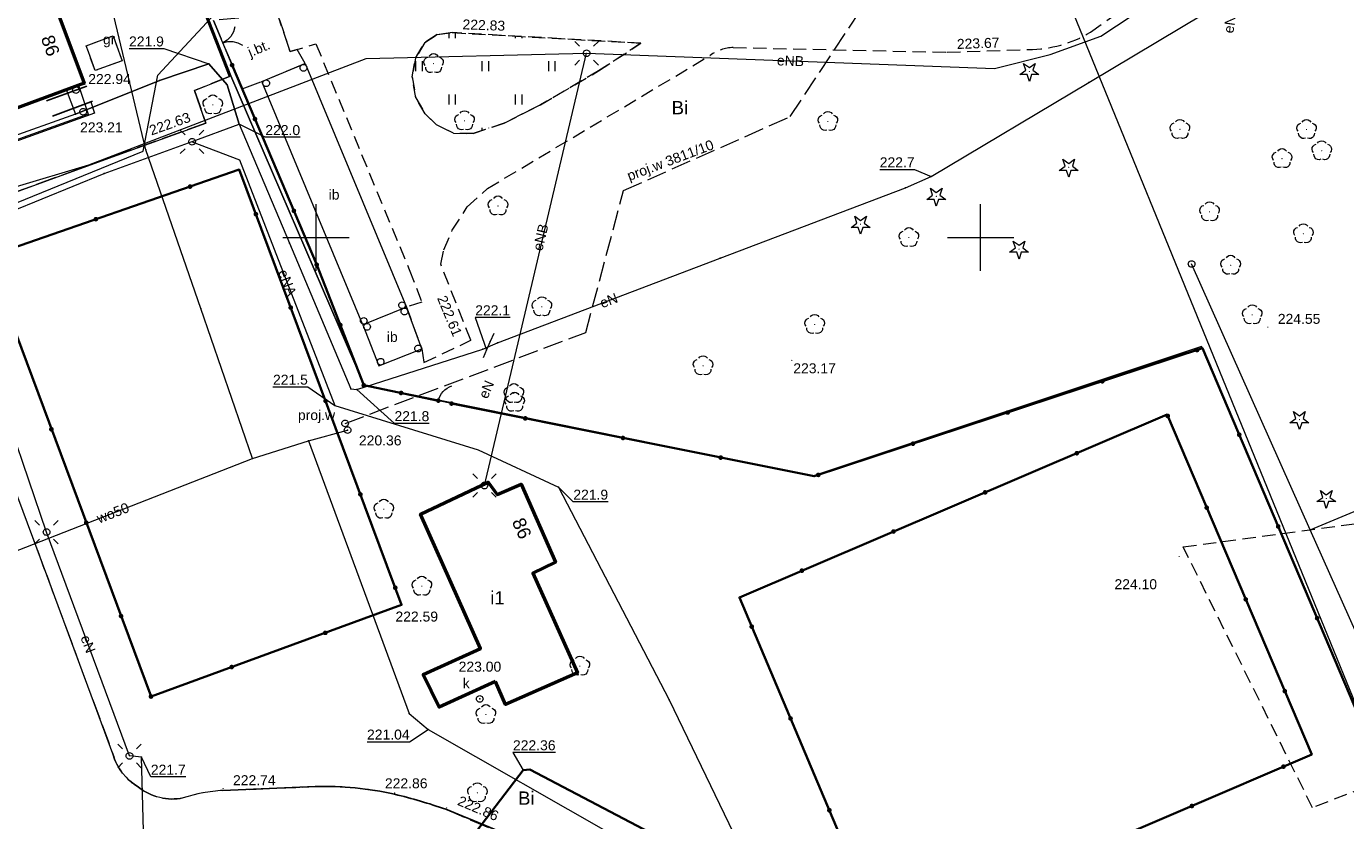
# Model space of a CAD drawing. Extents: x 6602040 to 6602369, y 5745292 to 5745640.
# Tile 10 of 16: x 6602128 to 6602227, y 5745506 to 5745566. Entities that reach past the tile are written whole.
import ezdxf
from ezdxf.enums import TextEntityAlignment as Align

# ---------------------------------------------------------------- set-up
doc = ezdxf.new("R2010")
doc.units = 0
doc.header["$PDSIZE"] = 0.75
for name, pattern in [('PRZER1-1', [2, 1, -1]), ('PRZER2-1', [3, 2, -1]), ('PRZER3-1', [4, 3, -1])]:
    doc.linetypes.add(name, pattern=pattern)
doc.layers.get('0').update_dxf_attribs({"linetype": 'CONTINUOUS', "lineweight": 13})
for name, color, linetype, lineweight in [('GESBZO', 7, 'CONTINUOUS', 50), ('GESBZO_O', 7, 'CONTINUOUS', 50), ('GESDZI', 7, 'CONTINUOUS', 18), ('GSLINK', 7, 'CONTINUOUS', 18), ('GSLKBR', 7, 'CONTINUOUS', 18), ('GSLKFU', 7, 'CONTINUOUS', 18), ('GSLKOG', 7, 'CONTINUOUS', 35), ('GSLKRW', 7, 'CONTINUOUS', 25), ('GSPIPD', 7, 'CONTINUOUS', 18), ('GSPWPS', 7, 'CONTINUOUS', 13), ('GSPWPS_O', 7, 'CONTINUOUS', 13), ('GSSIIN', 7, 'CONTINUOUS', 18), ('GSSIIN_O', 7, 'CONTINUOUS', 18), ('GSSINN', 7, 'PRZER2-1', 18), ('GSSINN_O', 7, 'PRZER2-1', 18), ('GSSKOA', 7, 'PRZER3-1', 18), ('GSSKOA_O', 7, 'PRZER3-1', 18), ('GSSUTR', 7, 'PRZER2-1', 18), ('GULLOB', 7, 'CONTINUOUS', 35), ('GUPELA', 7, 'CONTINUOUS', 18), ('GUPIKP', 7, 'CONTINUOUS', 18), ('GUPIKP_O', 7, 'CONTINUOUS', 18), ('GUPISN', 7, 'PRZER1-1', 18), ('GUPIWZ', 7, 'CONTINUOUS', 18), ('GUPIWZ_O', 7, 'CONTINUOUS', 18), ('GUPPRZ', 7, 'CONTINUOUS', 18), ('GUPPRZ_O', 7, 'CONTINUOUS', 18)]:
    doc.layers.add(name, color=color, linetype=linetype, lineweight=lineweight)
for name, color, linetype, lineweight, true_color in [('GESUZY_O', 96, 'PRZER1-1', 18, 0x008000), ('GSPRDI', 96, 'CONTINUOUS', 18, 0x008000), ('GSPRDL', 96, 'CONTINUOUS', 18, 0x008000), ('GULEPR', 1, 'CONTINUOUS', 18, 0xff0000), ('GULEPR_O', 1, 'CONTINUOUS', 18, 0xff0000), ('GULTPR', 30, 'CONTINUOUS', 18, 0xff9100), ('GULWPR', 5, 'CONTINUOUS', 18, 0x0000ff), ('GULWPR_O', 5, 'CONTINUOUS', 18, 0x0000ff)]:
    doc.layers.add(name, color=color, linetype=linetype, lineweight=lineweight, true_color=true_color)
doc.styles.add('GEO-INFO', font='arial.ttf')

# ---------------------------------------------------------------- blocks, each defined once
blk = doc.blocks.new('POINT')
at = {"color": 0}
blk.add_point((0, 0), dxfattribs=at)
blk = doc.blocks.new('SUEO')
blk.add_hatch(color=0).paths.add_polyline_path([(-0.002174, 0.089974), (0.023762, 0.086807), (0.042561, 0.0793), (0.060131, 0.066965), (0.076266, 0.047786), (0.086234, 0.025762), (0.089972, 0.002226), (0.088646, -0.015553), (0.081114, -0.038994), (0.066834, -0.060276), (0.049699, -0.075033), (0.027576, -0.085671), (0.004027, -0.08991), (-0.019639, -0.087831), (-0.040932, -0.080154), (-0.059082, -0.067892), (-0.073734, -0.051607), (-0.08374, -0.032979), (-0.089221, -0.011817), (-0.089063, 0.012951), (-0.082571, 0.035806), (-0.069528, 0.057148), (-0.048957, 0.075519), (-0.026898, 0.085887)])
at = {"color": 0}
for points in [[(-1.767767, 1.767767), (-1.06066, 1.06066)], [(1.767767, 1.767767), (1.06066, 1.06066)], [(-1.767767, -1.767767), (-1.06066, -1.06066)], [(1.767767, -1.767767), (1.06066, -1.06066)]]:
    blk.add_lwpolyline(points, dxfattribs=at)
blk = doc.blocks.new('OKRAG_PELNY')
at = {"color": 0}
blk.add_lwpolyline([(0, 0.5), (0.12941, 0.482963), (0.25, 0.433013), (0.353553, 0.353553), (0.433013, 0.25), (0.482963, 0.12941), (0.5, 0), (0.482963, -0.12941), (0.433013, -0.25), (0.353553, -0.353553), (0.25, -0.433013), (0.12941, -0.482963), (0, -0.5), (-0.12941, -0.482963), (-0.25, -0.433013), (-0.353553, -0.353553), (-0.433013, -0.25), (-0.482963, -0.12941), (-0.5, 0), (-0.482963, 0.12941), (-0.433013, 0.25), (-0.353553, 0.353553), (-0.25, 0.433013), (-0.12941, 0.482963)], close=True, dxfattribs=at)
blk = doc.blocks.new('SPDLP')
blk.add_hatch(color=0).paths.add_polyline_path([(0, -0.09), (0.027812, -0.085595), (0.052901, -0.072812), (0.072812, -0.052901), (0.085595, -0.027812), (0.09, 0), (0.085595, 0.027812), (0.072812, 0.052901), (0.052901, 0.072812), (0.027812, 0.085595), (0, 0.09), (-0.027812, 0.085595), (-0.052901, 0.072812), (-0.072812, 0.052901), (-0.085595, 0.027812), (-0.09, 0), (-0.085595, -0.027812), (-0.072812, -0.052901), (-0.052901, -0.072812), (-0.027812, -0.085595)])
at = {"color": 0}
for points in [[(-1.271938, -0.268652), (-1.40916, -0.048001), (-1.462858, 0.20623), (-1.426585, 0.463525), (-1.304695, 0.693003), (-1.11182, 0.867117), (-0.871109, 0.964971)], [(-0.648554, 1.126667), (-0.481106, 1.325358), (-0.255912, 1.454989), (0, 1.5), (0.255912, 1.454989), (0.481106, 1.325358), (0.648554, 1.126667)], [(0.871109, 0.964971), (1.11182, 0.867117), (1.304695, 0.693003), (1.426585, 0.463525), (1.462858, 0.20623), (1.40916, -0.048001), (1.271938, -0.268652)], [(-0.137547, -1.292703), (-0.389802, -1.355024), (-0.648184, -1.327532), (-0.881678, -1.213525), (-1.062258, -1.026689), (-1.168249, -0.78945), (-1.186929, -0.530282)], [(1.186929, -0.530282), (1.168249, -0.78945), (1.062258, -1.026689), (0.881678, -1.213525), (0.648184, -1.327532), (0.389802, -1.355024), (0.137547, -1.292703)]]:
    blk.add_lwpolyline(points, dxfattribs=at)
blk = doc.blocks.new('KOLO')
blk.add_hatch(color=0).paths.add_polyline_path([(-0.5, 0), (-0.482963, -0.12941), (-0.433013, -0.25), (-0.353553, -0.353553), (-0.25, -0.433013), (-0.12941, -0.482963), (0, -0.5), (0.12941, -0.482963), (0.25, -0.433013), (0.353553, -0.353553), (0.433013, -0.25), (0.482963, -0.12941), (0.5, 0), (0.482963, 0.12941), (0.433013, 0.25), (0.353553, 0.353553), (0.25, 0.433013), (0.12941, 0.482963), (0, 0.5), (-0.12941, 0.482963), (-0.25, 0.433013), (-0.353553, 0.353553), (-0.433013, 0.25), (-0.482963, 0.12941)])
blk = doc.blocks.new('KTOK04')
at = {"color": 0}
blk.add_lwpolyline([(0, 0), (-0.01711, -0.261052), (-0.068148, -0.517638), (-0.152241, -0.765367), (-0.267949, -1), (-0.413293, -1.217523), (-0.585786, -1.414214), (-0.782477, -1.586707), (-1, -1.732051)], dxfattribs=at)
blk = doc.blocks.new('SPDIP')
blk.add_hatch(color=0).paths.add_polyline_path([(0, -0.09), (0.027812, -0.085595), (0.052901, -0.072812), (0.072812, -0.052901), (0.085595, -0.027812), (0.09, 0), (0.085595, 0.027812), (0.072812, 0.052901), (0.052901, 0.072812), (0.027812, 0.085595), (0, 0.09), (-0.027812, 0.085595), (-0.052901, 0.072812), (-0.072812, 0.052901), (-0.085595, 0.027812), (-0.09, 0), (-0.085595, -0.027812), (-0.072812, -0.052901), (-0.052901, -0.072812), (-0.027812, -0.085595)])
at = {"color": 0}
blk.add_lwpolyline([(0.544942, 0.177062), (1.426676, -0.463555), (0.336792, -0.463555), (0, -1.500096), (-0.336792, -0.463555), (-1.426676, -0.463555), (-0.544942, 0.177062), (-0.881734, 1.213603), (0, 0.572986), (0.881734, 1.213603)], close=True, dxfattribs=at)
blk = doc.blocks.new('SLBRA')
at = {"color": 0}
for points in [[(1.732051, 1), (1.414214, 0.585786), (1, 0.267949), (0.517638, 0.068148), (0, 0)], [(0, 0), (0.517638, -0.068148), (1, -0.267949), (1.414214, -0.585786), (1.732051, -1)]]:
    blk.add_lwpolyline(points, dxfattribs=at)

msp = doc.modelspace()

# ---------------------------------------------------------------- hatches: boundary and pattern name
at = {"layer": 'GSSUTR', "linetype": 'Continuous', "lineweight": 18}
h = msp.add_hatch(dxfattribs=at)
h.set_pattern_fill('PTTU04', scale=0.5, style=0)
h.set_pattern_definition([(90, (6600000, 5740000), (-2.5, 2.5), [0.75, -4.25]), (90, (6600000.5, 5740000), (-2.5, 2.5), [0.75, -4.25])])
h.paths.add_polyline_path([(6602160.26, 5745565.41), (6602159.1, 5745565.26), (6602158.19, 5745564.68), (6602157.47, 5745563.49), (6602157.24, 5745562.09), (6602157.51, 5745560.51), (6602158.22, 5745559.29), (6602159.03, 5745558.49), (6602160.35, 5745557.84), (6602161.82, 5745557.82), (6602164.15, 5745558.6), (6602166.88, 5745559.97), (6602171.26, 5745562.53), (6602174.44, 5745564.62)], flags=0)

# ---------------------------------------------------------------- linework, layer by layer
at = {"color": 7, "linetype": 'Continuous', "lineweight": 13, "elevation": 100, "flags": 128}
for points in [[(6602150, 5745547.5), (6602150, 5745552.5)], [(6602200, 5745547.5), (6602200, 5745552.5)], [(6602147.5, 5745550), (6602152.5, 5745550)], [(6602197.5, 5745550), (6602202.5, 5745550)]]:
    msp.add_lwpolyline(points, dxfattribs=at)
at = {"layer": 'GESBZO', "color": 7, "linetype": 'Continuous', "lineweight": 50, "elevation": 10.18}
for points in [[(6602115.01, 5745555.14), (6602108.45, 5745552.76), (6602108.07, 5745553.8), (6602105.52, 5745552.88), (6602096.29, 5745549.56), (6602094.19, 5745555.4), (6602112.55, 5745562), (6602130.05, 5745568.34), (6602132.54, 5745561.62)], [(6602163.49, 5745516.58), (6602159.27, 5745514.65), (6602158.05, 5745517.11), (6602162.38, 5745519.07), (6602157.87, 5745529.18), (6602162.96, 5745531.59), (6602163.63, 5745530.66), (6602165.43, 5745531.45), (6602168.01, 5745525.57), (6602166.31, 5745524.74), (6602169.67, 5745517.25), (6602164.26, 5745514.85)]]:
    msp.add_lwpolyline(points, close=True, dxfattribs=at)
at = {"layer": 'GESDZI', "color": 7, "linetype": 'Continuous', "lineweight": 18, "elevation": 10.22}
msp.add_lwpolyline([(6602228.61, 5745607.485), (6602259.38, 5745520.55), (6602230.42, 5745509.28), (6602216.63, 5745541.79), (6602187.43, 5745532.07), (6602153.62, 5745538.89), (6602143.58, 5745562.15), (6602137.33, 5745578.09), (6602138.61, 5745583.17), (6602128.342, 5745607.943)], dxfattribs=at)
msp.add_lwpolyline([(6602330, 5745320.95), (6602138.85, 5745450.84), (6602135.32, 5745455.77), (6602095.71, 5745483.03), (6602070.54, 5745548.69), (6602070.33, 5745550.01), (6602135.85, 5745572.24), (6602137.33, 5745578.09), (6602143.58, 5745562.15), (6602153.62, 5745538.89), (6602187.43, 5745532.07), (6602216.63, 5745541.79), (6602230.42, 5745509.28), (6602259.38, 5745520.55), (6602328.08, 5745326.51)], close=True, dxfattribs=at)
at = {"layer": 'GSLINK', "color": 7, "linetype": 'Continuous', "lineweight": 18, "elevation": 10.18}
msp.add_lwpolyline([(6602142.99, 5745508.39, 0.062263), (6602140, 5745507.84, -0.22567), (6602136.65, 5745508.63, -0.191734), (6602134.71, 5745511.14), (6602129.73, 5745524.58), (6602120.65, 5745548.95, -0.485456), (6602121.1, 5745551.12), (6602134.14, 5745555.87), (6602141.7, 5745558.61), (6602140.85, 5745561.06), (6602143.48, 5745562.1)], format="xyb", dxfattribs=at)
msp.add_lwpolyline([(6602133.04, 5745560.2), (6602133.34, 5745559.36), (6602115.46, 5745552.94), (6602115.63, 5745552.41), (6602113.74, 5745551.77), (6602113.57, 5745552.27), (6602097.47, 5745546.44), (6602096.8, 5745548.31)], dxfattribs=at)
at = {"layer": 'GSLKBR', "color": 7, "linetype": 'Continuous', "lineweight": 18, "elevation": 10.18}
msp.add_lwpolyline([(6602143.682, 5745562.964), (6602142.27, 5745566.33)], dxfattribs=at)
at = {"layer": 'GSLKFU', "color": 7, "linetype": 'Continuous', "lineweight": 18, "elevation": 10.18}
msp.add_lwpolyline([(6602160.19, 5745537.5), (6602159.2, 5745537.72)], dxfattribs=at)
at = {"layer": 'GSLKOG', "color": 7, "linetype": 'Continuous', "lineweight": 35, "elevation": 10.18}
for points in [[(6602143.682, 5745562.964), (6602150.05, 5745547.95)], [(6602153.59, 5745538.88), (6602150.05, 5745547.95)], [(6602160.19, 5745537.5), (6602187.47, 5745532.03), (6602216.7, 5745541.66), (6602230.47, 5745509.24)], [(6602153.59, 5745538.88), (6602159.2, 5745537.72)], [(6602201.1, 5745500.92), (6602192.68, 5745497.31), (6602181.85, 5745522.92), (6602214.04, 5745536.67), (6602224.92, 5745511.1), (6602204.8, 5745502.46)]]:
    msp.add_lwpolyline(points, dxfattribs=at)
msp.add_lwpolyline([(6602137.58, 5745515.46), (6602125.25, 5745548.54), (6602144.22, 5745555.11), (6602156.44, 5745522.35)], close=True, dxfattribs=at)
at = {"layer": 'GSLKRW', "color": 7, "linetype": 'Continuous', "lineweight": 25, "elevation": 10.18}
for points in [[(6602137.28, 5745577.39), (6602137.63, 5745577.04), (6602141.66, 5745566.78), (6602143.48, 5745562.1)], [(6602129.72, 5745560.29), (6602132.75, 5745561.39)], [(6602130.16, 5745559.13), (6602133.04, 5745560.2), (6602133.17, 5745560.25)]]:
    msp.add_lwpolyline(points, dxfattribs=at)
msp.add_lwpolyline([(6602194, 5745486.94, 0.012886), (6602184.92, 5745494.81, 0.043122), (6602179.04, 5745498.58, 0.012658), (6602159.76, 5745506.98, 0.025033), (6602155.91, 5745508.11, 0.060605), (6602149.93, 5745508.69), (6602142.99, 5745508.39)], format="xyb", dxfattribs=at)
at = {"layer": 'GSSIIN', "color": 7, "linetype": 'Continuous', "lineweight": 18, "elevation": 10.18}
for points in [[(6602145.917, 5745561.734), (6602149.187, 5745563.092), (6602156.796, 5745544.76), (6602153.512, 5745543.414)], [(6602097.82, 5745546.71), (6602096.734, 5745549.72), (6602105.52, 5745552.88), (6602108.07, 5745553.8), (6602108.45, 5745552.76), (6602112.89, 5745554.371), (6602114.67, 5745555.017), (6602115.01, 5745555.14), (6602132.127, 5745561.467), (6602132.849, 5745559.279), (6602113.06, 5745552.17)], [(6602156.796, 5745544.76), (6602153.512, 5745543.414), (6602154.716, 5745540.338), (6602157.962, 5745541.615)]]:
    msp.add_lwpolyline(points, close=True, dxfattribs=at)
at = {"layer": 'GSSINN', "color": 7, "linetype": 'PRZER2-1', "lineweight": 18, "ltscale": 0.5, "elevation": 10.3}
msp.add_lwpolyline([(6602146.3, 5745569.22), (6602148.04, 5745563.99), (6602149.99, 5745564.56), (6602157.01, 5745547.58), (6602157.95, 5745545.14), (6602156.796, 5745544.76), (6602157.962, 5745541.615), (6602158.12, 5745540.6), (6602161.65, 5745542.27), (6602159.38, 5745547.98), (6602159.62, 5745549.08), (6602160.25, 5745550.54), (6602161.38, 5745552.3), (6602162.9, 5745553.68), (6602179.66, 5745563.7, -0.152189), (6602181.39, 5745564.29), (6602197.48, 5745563.93), (6602203.61, 5745564.14, 0.134818), (6602208.27, 5745565.44), (6602210.82, 5745567.27)], format="xyb", dxfattribs=at)
for points in [[(6602132.69, 5745564.42), (6602134.72, 5745565.17), (6602135.42, 5745563.3), (6602133.39, 5745562.55)], [(6602174.44, 5745564.62), (6602171.26, 5745562.53), (6602166.88, 5745559.97), (6602164.15, 5745558.6), (6602161.82, 5745557.82), (6602160.35, 5745557.84), (6602159.03, 5745558.49), (6602158.22, 5745559.29), (6602157.51, 5745560.51), (6602157.24, 5745562.09), (6602157.47, 5745563.49), (6602158.19, 5745564.68), (6602159.1, 5745565.26), (6602160.26, 5745565.41)], [(6602224.98, 5745507.094), (6602215.252, 5745526.712), (6602229.544, 5745528.649), (6602235.922, 5745511.358)]]:
    msp.add_lwpolyline(points, close=True, dxfattribs=at)
at = {"layer": 'GSSKOA', "color": 7, "linetype": 'PRZER3-1', "lineweight": 18, "ltscale": 0.5, "elevation": 10.18}
for points in [[(6602123.72, 5745567.1), (6602129.77, 5745569.31), (6602135.95, 5745571.56), (6602137, 5745576.53), (6602137.28, 5745577.39), (6602137.63, 5745577.04), (6602141.66, 5745566.78), (6602143.48, 5745562.1), (6602140.85, 5745561.06), (6602141.7, 5745558.61), (6602134.14, 5745555.87), (6602121.1, 5745551.12, 0.485456)], [(6602120.65, 5745548.95), (6602129.73, 5745524.58), (6602134.71, 5745511.14, 0.191734), (6602136.65, 5745508.63, 0.22567), (6602140, 5745507.84, -0.062263), (6602142.99, 5745508.39), (6602149.93, 5745508.69, -0.060605), (6602155.91, 5745508.11, -0.025033), (6602159.76, 5745506.98), (6602175.39, 5745500.26)]]:
    msp.add_lwpolyline(points, format="xyb", dxfattribs=at)
for points in [[(6602145.917, 5745561.734), (6602149.187, 5745563.092), (6602148.582, 5745564.148), (6602148.04, 5745563.99), (6602146.3, 5745569.22), (6602146.19, 5745566.67), (6602142.27, 5745566.33), (6602144.435, 5745561.191)], [(6602132.69, 5745564.42), (6602134.72, 5745565.17), (6602135.42, 5745563.3), (6602133.39, 5745562.55)]]:
    msp.add_lwpolyline(points, close=True, dxfattribs=at)
at = {"layer": 'GSSUTR', "color": 7, "linetype": 'PRZER2-1', "lineweight": 18, "ltscale": 0.5, "elevation": 10.1}
msp.add_lwpolyline([(6602174.44, 5745564.62), (6602160.26, 5745565.41), (6602159.1, 5745565.26), (6602158.19, 5745564.68), (6602157.47, 5745563.49), (6602157.24, 5745562.09), (6602157.51, 5745560.51), (6602158.22, 5745559.29), (6602159.03, 5745558.49), (6602160.35, 5745557.84), (6602161.82, 5745557.82), (6602164.15, 5745558.6), (6602166.88, 5745559.97), (6602171.26, 5745562.53)], close=True, dxfattribs=at)
at = {"layer": 'GULEPR', "color": 1, "linetype": 'Continuous', "lineweight": 18, "true_color": 0xff0000, "elevation": 10.14}
for points in [[(6602170.356, 5745563.858), (6602201.037, 5745562.713), (6602205.232, 5745563.758), (6602209.056, 5745565.142), (6602214.784, 5745568.948), (6602232.145, 5745581.181)], [(6602131.9, 5745559.28), (6602138.23, 5745561.81), (6602141.94, 5745563.07), (6602143.31, 5745561.49), (6602144.21, 5745558.52), (6602148, 5745549.56), (6602152.61, 5745538.62), (6602153.06, 5745538.57), (6602162.54, 5745541.6), (6602163.64, 5745542.06), (6602180.41, 5745548.45), (6602194.36, 5745553.74), (6602196.29, 5745554.58), (6602208.15, 5745561.66), (6602218.49, 5745567.83), (6602220.01, 5745568.76), (6602227.53, 5745573.5), (6602233.15, 5745576.73), (6602234.92, 5745577.63), (6602235.16, 5745578.53), (6602236.14, 5745579.14), (6602237.65, 5745579.06)], [(6602104.411, 5745546.938), (6602132.896, 5745555.462), (6602153.765, 5745563.453), (6602170.356, 5745563.858)], [(6602162.667, 5745531.34), (6602170.356, 5745563.858)], [(6602144.21, 5745558.52), (6602143.31, 5745561.49), (6602141.94, 5745563.07), (6602138.23, 5745561.81), (6602131.9, 5745559.28), (6602115.85, 5745553.57), (6602115.226, 5745555.218)], [(6602131.192, 5745561.122), (6602131.9, 5745559.28), (6602115.85, 5745553.57), (6602097.73, 5745547.04), (6602085.87, 5745542.9), (6602085.22, 5745542.28), (6602090.01, 5745529.4), (6602089.75, 5745528.39), (6602088.526, 5745527.928)], [(6602137.17, 5745499.83), (6602136.86, 5745510.9), (6602135.96, 5745510.99), (6602129.72, 5745527.83), (6602125.7, 5745539.57), (6602122.36, 5745550.04), (6602134.06, 5745554.81), (6602140.675, 5745557.22), (6602144.21, 5745558.52)], [(6602140.67, 5745557.2), (6602144.25, 5745555.83), (6602151.42, 5745537.35), (6602162.2, 5745534.03), (6602168.25, 5745531.2), (6602176.56, 5745515.2), (6602181.73, 5745504.51), (6602180.57, 5745501.23), (6602193.25, 5745493.62), (6602205.73, 5745488.93)], [(6602252.708, 5745465.549), (6602224.81, 5745528.007), (6602215.879, 5745548.004)], [(6602163.364, 5745542.777), (6602163.1, 5745542.17), (6602162.83, 5745541.55), (6602162.566, 5745540.943)], [(6602224.81, 5745528.007), (6602232.195, 5745531.09)]]:
    msp.add_lwpolyline(points, dxfattribs=at)
at = {"layer": 'GULLOB', "color": 7, "linetype": 'Continuous', "lineweight": 35, "elevation": 10.12}
for points in [[(6602295.63, 5745487.16), (6602289.89, 5745499.05), (6602280.29, 5745525.38), (6602259.26, 5745519.14), (6602236.5, 5745510.63), (6602235.54, 5745507.65), (6602200.51, 5745491.47), (6602195.1, 5745493.37), (6602180.17, 5745502.57), (6602166.08, 5745509.96), (6602165.58, 5745509.91), (6602158.69, 5745500.89), (6602157.95, 5745499.88), (6602156.51, 5745498.95), (6602144.01, 5745498.65), (6602122.53, 5745492.34), (6602120.58, 5745488.85), (6602105.86, 5745481.44), (6602096.27, 5745485.15), (6602085.01, 5745514.26), (6602086.95, 5745514.93)], [(6602165.58, 5745509.91), (6602158.69, 5745500.89)]]:
    msp.add_lwpolyline(points, dxfattribs=at)
at = {"layer": 'GULTPR', "color": 30, "linetype": 'Continuous', "lineweight": 18, "true_color": 0xff9100, "elevation": 10.14}
msp.add_lwpolyline([(6602295.63, 5745487.16), (6602289.89, 5745499.05), (6602280.29, 5745525.38), (6602259.26, 5745519.14), (6602236.5, 5745510.63), (6602235.54, 5745507.65), (6602200.51, 5745491.47), (6602195.1, 5745493.37), (6602180.17, 5745502.57), (6602166.08, 5745509.96), (6602165.58, 5745509.91), (6602158.69, 5745500.89), (6602157.95, 5745499.88), (6602156.51, 5745498.95), (6602144.01, 5745498.65), (6602122.53, 5745492.34), (6602120.58, 5745488.85), (6602105.86, 5745481.44), (6602096.27, 5745485.15), (6602085.01, 5745514.26), (6602086.95, 5745514.93)], dxfattribs=at)
at = {"layer": 'GULWPR', "color": 5, "linetype": 'Continuous', "lineweight": 18, "true_color": 0x0000ff, "elevation": 10.14}
for points in [[(6602090.566, 5745526.807), (6602095.752, 5745532.821), (6602098.83, 5745540.955), (6602136.997, 5745556.485), (6602138.092, 5745562.218), (6602142.116, 5745566.53), (6602145.452, 5745576.78), (6602149.486, 5745582.122), (6602151.511, 5745582.761)], [(6602145.21, 5745533.38), (6602141.33, 5745544.66), (6602137.2, 5745556.59), (6602134.38, 5745568.38), (6602136.65, 5745571.22), (6602138.86, 5745573.09), (6602151.56, 5745578.84), (6602152.864, 5745579.19)], [(6602249.049, 5745463.912), (6602205.347, 5745570.951)], [(6602124.22, 5745525.17), (6602145.21, 5745533.38), (6602149.43, 5745534.71), (6602152.37, 5745535.51)]]:
    msp.add_lwpolyline(points, dxfattribs=at)
at = {"layer": 'GULWPR', "color": 5, "linetype": 'PRZER3-1', "lineweight": 18, "ltscale": 0.5, "true_color": 0x0000ff, "elevation": 10.14}
msp.add_lwpolyline([(6602152.18, 5745536.01), (6602170.29, 5745542.85), (6602173.13, 5745553.53), (6602185.67, 5745559.09), (6602191.03, 5745567.17)], dxfattribs=at)
at = {"layer": 'GULWPR', "color": 5, "linetype": 'Continuous', "lineweight": 18, "true_color": 0x0000ff, "elevation": 10.14}
msp.add_lwpolyline([(6602149.43, 5745534.71), (6602157, 5745514.18), (6602158.43, 5745512.99), (6602200.64, 5745488.9, -0.57737), (6602204.3, 5745490.42)], format="xyb", dxfattribs=at)
at = {"layer": 'GUPPRZ_O', "color": 1, "linetype": 'Continuous', "lineweight": 9, "true_color": 0xff0000, "elevation": 10.8, "flags": 128}
for points in [[(6602135.926, 5745564.205), (6602138.547, 5745564.205), (6602141.94, 5745563.07)], [(6602148.802, 5745557.537), (6602146.181, 5745557.537), (6602144.21, 5745558.52)], [(6602192.411, 5745555.107), (6602195.032, 5745555.107), (6602196.29, 5745554.58)], [(6602164.596, 5745543.973), (6602161.975, 5745543.973), (6602162.83, 5745541.55)], [(6602146.759, 5745538.755), (6602149.379, 5745538.755), (6602151.42, 5745537.35)], [(6602158.521, 5745536.012), (6602155.9, 5745536.012), (6602153.06, 5745538.57)], [(6602171.978, 5745530.105), (6602169.357, 5745530.105), (6602168.25, 5745531.2)], [(6602140.19, 5745509.407), (6602137.569, 5745509.407), (6602136.86, 5745510.9)]]:
    msp.add_lwpolyline(points, dxfattribs=at)
at = {"layer": 'GUPPRZ_O', "color": 5, "linetype": 'Continuous', "lineweight": 9, "true_color": 0x0000ff, "elevation": 10.8, "flags": 128}
msp.add_lwpolyline([(6602153.833, 5745512.057), (6602157.036, 5745512.057), (6602158.43, 5745512.99)], dxfattribs=at)
at = {"layer": 'GUPPRZ_O', "color": 30, "linetype": 'Continuous', "lineweight": 9, "true_color": 0xff9100, "elevation": 10.8, "flags": 128}
msp.add_lwpolyline([(6602168.018, 5745511.25), (6602164.815, 5745511.25), (6602165.58, 5745509.91)], dxfattribs=at)

# ---------------------------------------------------------------- block references
at = {"layer": 'GSLKBR', "color": 7, "lineweight": 18, "xscale": 0.75, "yscale": 0.75, "rotation": 22.77246793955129}
msp.add_blockref('SLBRA', (6602142.976, 5745564.647, 10.18), dxfattribs=at)
at = {"layer": 'GSLKFU', "color": 7, "lineweight": 18, "xscale": 0.75, "yscale": 0.75, "rotation": 167.4711923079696}
msp.add_blockref('KTOK04', (6602159.2, 5745537.72, 10.18), dxfattribs=at)
at = {"layer": 'GSLKOG', "color": 7, "lineweight": 35, "xscale": 0.35, "yscale": 0.35}
for p in [(6602143.682, 5745562.964, 10.18), (6602145.402, 5745558.909, 10.18), (6602140.518, 5745553.828, 10.18), (6602133.431, 5745551.374, 10.18), (6602145.472, 5745551.753, 10.18), (6602148.33, 5745552.005, 10.18), (6602150.05, 5745547.95, 10.18), (6602150.05, 5745547.95, 10.18), (6602148.093, 5745544.726, 10.18), (6602151.82, 5745543.415, 10.18), (6602216.284, 5745541.523, 10.18), (6602209.161, 5745539.176, 10.18), (6602153.59, 5745538.88, 10.18), (6602153.59, 5745538.88, 10.18), (6602156.395, 5745538.3, 10.18), (6602150.715, 5745537.699, 10.18), (6602159.2, 5745537.72, 10.18), (6602160.19, 5745537.5, 10.18), (6602165.74, 5745536.387, 10.18), (6602202.038, 5745536.829, 10.18), (6602214.082, 5745536.571, 10.18), (6602130.084, 5745535.57, 10.18), (6602173.094, 5745534.913, 10.18), (6602194.914, 5745534.483, 10.18), (6602219.461, 5745535.16, 10.18), (6602180.448, 5745533.438, 10.18), (6602207.241, 5745533.766, 10.18), (6602187.791, 5745532.136, 10.18), (6602153.336, 5745530.672, 10.18), (6602200.344, 5745530.82, 10.18), (6602217.018, 5745529.67, 10.18), (6602132.704, 5745528.542, 10.18), (6602222.393, 5745528.257, 10.18), (6602193.447, 5745527.874, 10.18), (6602186.55, 5745524.928, 10.18), (6602155.957, 5745523.645, 10.18), (6602219.955, 5745522.769, 10.18), (6602135.323, 5745521.514, 10.18), (6602225.325, 5745521.353, 10.18), (6602182.781, 5745520.72, 10.18), (6602150.694, 5745520.251, 10.18), (6602143.649, 5745517.677, 10.18), (6602137.58, 5745515.46, 10.18), (6602137.58, 5745515.46, 10.18), (6602222.891, 5745515.868, 10.18), (6602185.702, 5745513.812, 10.18), (6602222.789, 5745510.185, 10.18), (6602188.623, 5745506.904, 10.18), (6602215.898, 5745507.226, 10.18)]:
    msp.add_blockref('KOLO', p, dxfattribs=at)
at = {"layer": 'GSPIPD', "color": 7, "lineweight": 18, "xscale": 0.5, "yscale": 0.5}
for p in [(6602149.052, 5745562.765, 10.2), (6602131.934, 5745561.094, 10.2), (6602146.244, 5745561.599, 10.2), (6602132.473, 5745559.462, 10.2), (6602156.469, 5745544.896, 10.2), (6602156.651, 5745544.43, 10.2), (6602153.59, 5745543.716, 10.2), (6602153.834, 5745543.276, 10.2), (6602157.684, 5745541.646, 10.2), (6602154.861, 5745540.654, 10.2)]:
    msp.add_blockref('OKRAG_PELNY', p, dxfattribs=at)
at = {"layer": 'GSPRDI', "color": 96, "lineweight": 18, "true_color": 0x008000, "xscale": 0.5, "yscale": 0.5}
for p in [(6602203.67, 5745562.49, 10.12), (6602206.632, 5745555.282, 10.12), (6602196.667, 5745553.097, 10.12), (6602190.969, 5745550.992, 10.12), (6602202.896, 5745549.125, 10.12), (6602223.995, 5745536.293, 10.12), (6602226.016, 5745530.357, 10.12)]:
    msp.add_blockref('SPDIP', p, dxfattribs=at)
at = {"layer": 'GSPRDL', "color": 96, "lineweight": 18, "true_color": 0x008000, "xscale": 0.5, "yscale": 0.5}
for p in [(6602158.84, 5745563.08, 10.12), (6602142.23, 5745559.98, 10.12), (6602161.17, 5745558.78, 10.12), (6602188.51, 5745558.73, 10.12), (6602215, 5745558.134, 10.12), (6602224.526, 5745558.12, 10.12), (6602225.675, 5745556.528, 10.12), (6602222.684, 5745555.931, 10.12), (6602163.69, 5745552.37, 10.12), (6602217.231, 5745551.934, 10.12), (6602194.607, 5745549.997, 10.12), (6602224.29, 5745550.279, 10.12), (6602218.817, 5745547.911, 10.12), (6602166.99, 5745544.79, 10.12), (6602220.439, 5745544.182, 10.12), (6602187.517, 5745543.455, 10.12), (6602179.117, 5745540.344, 10.12), (6602164.883, 5745538.256, 10.12), (6602164.94, 5745537.6, 10.12), (6602155.1, 5745529.55, 10.12), (6602157.96, 5745523.76, 10.12), (6602169.85, 5745517.75, 10.12), (6602162.78, 5745514.11, 10.12), (6602162.14, 5745508.22, 10.12)]:
    msp.add_blockref('SPDLP', p, dxfattribs=at)
at = {"layer": 'GSPWPS', "color": 7, "lineweight": 13, "xscale": 0.09, "yscale": 0.09}
for p in [(6602160.26, 5745565.41, 10.08), (6602197.48, 5745563.93, 10.08), (6602132.6, 5745561.51, 10.08), (6602133.29, 5745559.39, 10.08), (6602141.7, 5745558.61, 10.08), (6602221.615, 5745543.251, 10.08), (6602161.65, 5745542.27, 10.08), (6602185.796, 5745540.749, 10.08), (6602214.944, 5745525.994, 10.08), (6602156.44, 5745522.35, 10.08), (6602143, 5745508.54, 10.08), (6602155.91, 5745508.2, 10.08), (6602159.83, 5745507.08, 10.08)]:
    msp.add_blockref('KOLO', p, dxfattribs=at)
at = {"layer": 'GUPELA', "color": 7, "lineweight": 18, "xscale": 0.5, "yscale": 0.5}
for name, p in [('SUEO', (6602170.356, 5745563.858, 10.15)), ('OKRAG_PELNY', (6602170.356, 5745563.858, 10.16)), ('SUEO', (6602140.67, 5745557.2, 10.15)), ('OKRAG_PELNY', (6602140.67, 5745557.2, 10.16)), ('SUEO', (6602162.667, 5745531.34, 10.15)), ('OKRAG_PELNY', (6602162.667, 5745531.34, 10.16)), ('SUEO', (6602129.72, 5745527.83, 10.15)), ('OKRAG_PELNY', (6602129.72, 5745527.83, 10.16)), ('SUEO', (6602135.96, 5745510.99, 10.15)), ('OKRAG_PELNY', (6602135.96, 5745510.99, 10.16))]:
    msp.add_blockref(name, p, dxfattribs=at)
at = {"layer": 'GUPIKP', "color": 5, "lineweight": 18, "true_color": 0x0000ff, "xscale": 0.5, "yscale": 0.5}
for p in [(6602152.18, 5745536.01, 10.16), (6602152.37, 5745535.51, 10.16)]:
    msp.add_blockref('OKRAG_PELNY', p, dxfattribs=at)
at = {"layer": 'GUPISN', "color": 7, "lineweight": 18, "xscale": 0.5, "yscale": 0.5}
msp.add_blockref('OKRAG_PELNY', (6602215.879, 5745548.004, 10.16), dxfattribs=at)
at = {"layer": 'GUPIWZ', "color": 7, "lineweight": 18, "xscale": 0.5, "yscale": 0.5}
msp.add_blockref('OKRAG_PELNY', (6602162.315, 5745515.282, 10.18), dxfattribs=at)
at = {"layer": 'GUPPRZ', "color": 1, "lineweight": 18, "true_color": 0xff0000}
for p in [(6602141.94, 5745563.07, 10.16), (6602138.23, 5745561.81, 10.16), (6602143.31, 5745561.49, 10.16), (6602208.15, 5745561.66, 10.16), (6602131.192, 5745561.122, 10.16), (6602131.9, 5745559.28, 10.16), (6602144.21, 5745558.52, 10.16), (6602134.06, 5745554.81, 10.16), (6602196.29, 5745554.58, 10.16), (6602194.36, 5745553.74, 10.16), (6602148, 5745549.56, 10.16), (6602180.41, 5745548.45, 10.16), (6602162.54, 5745541.6, 10.16), (6602162.83, 5745541.55, 10.16), (6602163.1, 5745542.17, 10.16), (6602163.64, 5745542.06, 10.16), (6602152.61, 5745538.62, 10.16), (6602153.06, 5745538.57, 10.16), (6602151.42, 5745537.35, 10.16), (6602168.25, 5745531.2, 10.16), (6602176.56, 5745515.2, 10.16), (6602136.86, 5745510.9, 10.16)]:
    msp.add_blockref('POINT', p, dxfattribs=at)
at = {"layer": 'GUPPRZ', "color": 5, "lineweight": 18, "true_color": 0x0000ff}
for p in [(6602137.2, 5745556.59, 10.16), (6602141.33, 5745544.66, 10.16), (6602152.37, 5745535.51, 10.16), (6602149.43, 5745534.71, 10.16), (6602145.21, 5745533.38, 10.16), (6602157, 5745514.18, 10.16), (6602158.43, 5745512.99, 10.16)]:
    msp.add_blockref('POINT', p, dxfattribs=at)
at = {"layer": 'GUPPRZ', "color": 36, "lineweight": 18, "true_color": 0x803300}
msp.add_blockref('POINT', (6602162.315, 5745515.282, 10.16), dxfattribs=at)
at = {"layer": 'GUPPRZ', "color": 30, "lineweight": 18, "true_color": 0xff9100}
msp.add_blockref('POINT', (6602165.58, 5745509.91, 10.16), dxfattribs=at)

# ---------------------------------------------------------------- texts
at = {"layer": 'GESBZO_O', "color": 7, "linetype": 'Continuous', "lineweight": 0, "style": 'GEO-INFO'}
for rotation, p in [(290.18337, (6602129.544, 5745564.265, 10.8)), (293.69069, (6602165.027, 5745527.914, 10.8))]:
    msp.add_text('86', height=1, rotation=rotation, dxfattribs=at).set_placement(p, align=Align.CENTER)
msp.add_text('i1', height=1, dxfattribs=at).set_placement((6602163.651, 5745522.914, 10.8), align=Align.MIDDLE)
at = {"layer": 'GESUZY_O', "color": 96, "linetype": 'Continuous', "lineweight": 0, "true_color": 0x008000, "style": 'GEO-INFO'}
for p in [(6602177.375, 5745559.793, 10.8), (6602165.82, 5745507.844, 10.8)]:
    msp.add_text('Bi', height=1, dxfattribs=at).set_placement(p, align=Align.MIDDLE)
at = {"layer": 'GSPWPS_O', "color": 7, "linetype": 'Continuous', "lineweight": 0, "style": 'GEO-INFO'}
for s, rotation, p in [('222.83', 358.00663, (6602161.01, 5745565.66, 10.8)), ('223.67', 2.00298, (6602198.23, 5745564.18, 10.8)), ('222.63', 19.49529, (6602137.611, 5745557.668, 10.8)), ('222.86', 336.90811, (6602160.58, 5745507.33, 10.8))]:
    msp.add_text(s, height=0.75, rotation=rotation, dxfattribs=at).set_placement(p)
for s, p in [('222.94', (6602132.858, 5745561.545, 10.8)), ('223.21', (6602132.244, 5745557.91, 10.8)), ('224.55', (6602222.365, 5745543.501, 10.8)), ('223.17', (6602185.908, 5745539.782, 10.8)), ('224.10', (6602210.074, 5745523.536, 10.8)), ('222.59', (6602155.973, 5745521.103, 10.8)), ('222.74', (6602143.75, 5745508.79, 10.8)), ('222.86', (6602155.181, 5745508.556, 10.8))]:
    msp.add_text(s, height=0.75, dxfattribs=at).set_placement(p)
msp.add_text('222.61', height=0.75, rotation=292.46188, dxfattribs=at).set_placement((6602160.318, 5745542.477, 10.8), align=Align.RIGHT)
at = {"layer": 'GSSIIN_O', "color": 7, "linetype": 'Continuous', "lineweight": 0, "style": 'GEO-INFO'}
for p in [(6602151.356, 5745553.239, 10.8), (6602155.737, 5745542.533, 10.8)]:
    msp.add_text('ib', height=0.75, dxfattribs=at).set_placement(p, align=Align.MIDDLE)
at = {"layer": 'GSSINN_O', "color": 7, "linetype": 'Continuous', "lineweight": 0, "style": 'GEO-INFO'}
msp.add_text('gr', height=0.75, dxfattribs=at).set_placement((6602134.431, 5745564.797, 10.8), align=Align.MIDDLE)
at = {"layer": 'GSSKOA_O', "color": 7, "linetype": 'Continuous', "lineweight": 0, "style": 'GEO-INFO'}
msp.add_text('j.bt.', height=0.75, rotation=22.89514, dxfattribs=at).set_placement((6602145.728, 5745564.147, 10.8), align=Align.MIDDLE)
at = {"layer": 'GULEPR_O', "color": 1, "linetype": 'Continuous', "lineweight": 0, "true_color": 0xff0000, "style": 'GEO-INFO'}
for s, rotation, p in [('eN', 82.45059, (6602218.74, 5745566.04, 10.8)), ('eNB', 357.86284, (6602185.696, 5745563.286, 10.8)), ('eNB', 76.69643, (6602166.896, 5745550.014, 10.8)), ('eNA', 291.20561, (6602147.835, 5745546.59, 10.8)), ('eN', 20.85872, (6602172.025, 5745545.255, 10.8)), ('eN', 66.46765, (6602162.815, 5745538.562, 10.8)), ('eN', 290.332, (6602132.84, 5745519.41, 10.8))]:
    msp.add_text(s, height=0.75, rotation=rotation, dxfattribs=at).set_placement(p, align=Align.MIDDLE)
at = {"layer": 'GULWPR_O', "color": 5, "linetype": 'Continuous', "lineweight": 0, "true_color": 0x0000ff, "style": 'GEO-INFO'}
for s, rotation, p in [('proj.w 3811/10', 20.69115, (6602176.689, 5745555.726, 10.8)), ('wo50', 21.36239, (6602134.715, 5745529.275, 10.8))]:
    msp.add_text(s, height=0.75, rotation=rotation, dxfattribs=at).set_placement(p, align=Align.MIDDLE)
at = {"layer": 'GUPIKP_O', "color": 5, "linetype": 'Continuous', "lineweight": 0, "true_color": 0x0000ff, "style": 'GEO-INFO'}
msp.add_text('proj.w', height=0.75, dxfattribs=at).set_placement((6602151.43, 5745536.26, 10.8), align=Align.RIGHT)
at = {"layer": 'GUPIWZ_O', "color": 7, "linetype": 'Continuous', "lineweight": 0, "style": 'GEO-INFO'}
msp.add_text('k', height=0.75, dxfattribs=at).set_placement((6602161.559, 5745516.083, 10.8), align=Align.RIGHT)
at = {"layer": 'GUPPRZ_O', "color": 1, "linetype": 'Continuous', "lineweight": 0, "true_color": 0xff0000, "style": 'GEO-INFO'}
for s, p in [('221.9', (6602135.926, 5745564.748)), ('222.0', (6602146.181, 5745558.079)), ('222.7', (6602192.411, 5745555.656)), ('222.1', (6602161.975, 5745544.522)), ('221.5', (6602146.759, 5745539.298)), ('221.8', (6602155.9, 5745536.555)), ('221.9', (6602169.357, 5745530.648)), ('221.7', (6602137.569, 5745509.956))]:
    msp.add_text(s, height=0.75, dxfattribs=at).set_placement(p, align=Align.MIDDLE_LEFT)
at = {"layer": 'GUPPRZ_O', "color": 5, "linetype": 'Continuous', "lineweight": 0, "true_color": 0x0000ff, "style": 'GEO-INFO'}
for s, p in [('220.36', (6602153.224, 5745534.729, 10.8)), ('221.04', (6602153.833, 5745512.599))]:
    msp.add_text(s, height=0.75, dxfattribs=at).set_placement(p, align=Align.MIDDLE_LEFT)
at = {"layer": 'GUPPRZ_O', "color": 36, "linetype": 'Continuous', "lineweight": 0, "true_color": 0x803300, "style": 'GEO-INFO'}
msp.add_text('223.00', height=0.75, dxfattribs=at).set_placement((6602160.729, 5745517.709, 10.8), align=Align.MIDDLE_LEFT)
at = {"layer": 'GUPPRZ_O', "color": 30, "linetype": 'Continuous', "lineweight": 0, "true_color": 0xff9100, "style": 'GEO-INFO'}
msp.add_text('222.36', height=0.75, dxfattribs=at).set_placement((6602164.815, 5745511.793), align=Align.MIDDLE_LEFT)

doc.saveas('drawing.dxf')
